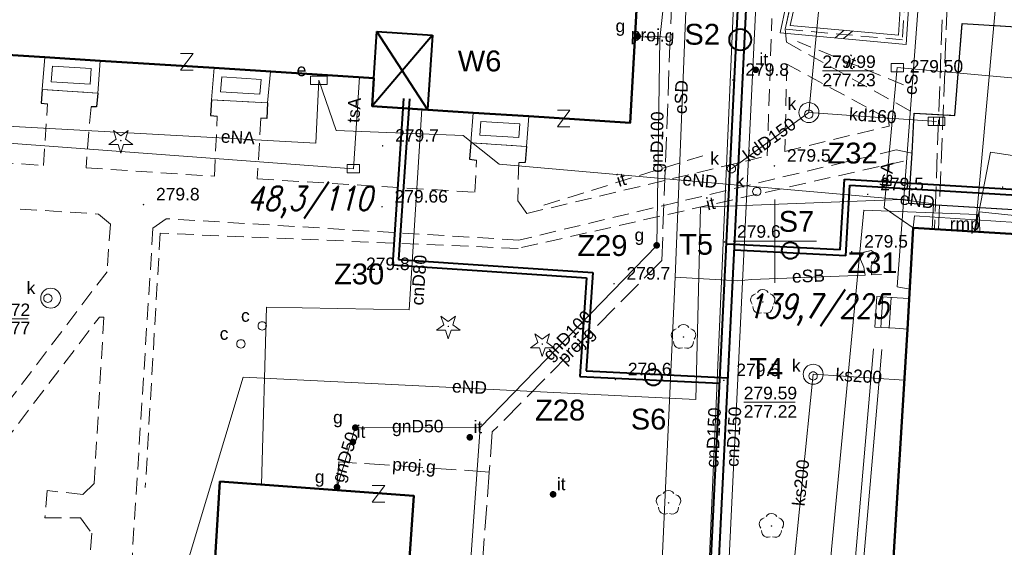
# Model space of a CAD drawing. Extents: x 0 to 6568752, y 0 to 5584302.
# Tile 29 of 58: x 6568405 to 6568464, y 5584032 to 5584063. Entities that reach past the tile are written whole.
import ezdxf
from ezdxf.enums import TextEntityAlignment as Align

# ---------------------------------------------------------------- set-up
doc = ezdxf.new("R2010")
doc.units = 0
doc.header["$PDSIZE"] = 0.75
for name, pattern in [('GAK', [3.5, 2, -0.7, 0.1, -0.7]), ('PRZER2-1', [1.5, 1, -0.5]), ('PRZER3-1', [2, 1.5, -0.5])]:
    doc.linetypes.add(name, pattern=pattern)
doc.layers.get('0').update_dxf_attribs({"linetype": 'CONTINUOUS'})
doc.layers.get('Defpoints').update_dxf_attribs({"linetype": 'CONTINUOUS'})
for name, color, linetype, lineweight in [('alarm', 51, 'CONTINUOUS', 50), ('EGBR', 7, 'CONTINUOUS', 18), ('EGBR_O', 7, 'CONTINUOUS', 18), ('EGBS', 7, 'CONTINUOUS', 18), ('EGBT', 7, 'CONTINUOUS', 18), ('EGBU', 7, 'CONTINUOUS', 50), ('GEPPHC', 7, 'CONTINUOUS', 18), ('GUPPRZ_O', 7, 'CONTINUOUS', 18), ('OTDN', 7, 'CONTINUOUS', 18), ('OTKC', 7, 'CONTINUOUS', 18), ('OTKJ', 7, 'CONTINUOUS', 18), ('OTKK', 7, 'CONTINUOUS', 25), ('OTRN', 7, 'CONTINUOUS', 13), ('OTRN_O', 7, 'CONTINUOUS', 13), ('OTRS', 7, 'CONTINUOUS', 13), ('OTRS_O', 7, 'CONTINUOUS', 13), ('OTWM', 7, 'CONTINUOUS', 18), ('OTZI', 7, 'CONTINUOUS', 18), ('OTZI_O', 7, 'CONTINUOUS', 18), ('ramka sekcji', 7, 'CONTINUOUS', 18), ('siec', 7, 'GAK', 70), ('SUPK', 7, 'CONTINUOUS', 18), ('SUPW', 7, 'CONTINUOUS', 18), ('SUPW_O', 7, 'CONTINUOUS', 18)]:
    doc.layers.add(name, color=color, linetype=linetype, lineweight=lineweight)
for name, color, linetype, lineweight, true_color in [('OTZG', 7, 'CONTINUOUS', 18, 0x008000), ('OTZL', 7, 'CONTINUOUS', 18, 0x008000), ('SUCP', 7, 'CONTINUOUS', 18, 0xd200d2), ('SUCP_O', 7, 'CONTINUOUS', 18, 0xd200d2), ('SUEP', 1, 'CONTINUOUS', 18, 0xff0000), ('SUEP_O', 1, 'CONTINUOUS', 18, 0xff0000), ('SUES', 1, 'CONTINUOUS', 18, 0xff0000), ('SUES_O', 1, 'CONTINUOUS', 18, 0xff0000), ('SUGP', 7, 'CONTINUOUS', 18, 0xbfbf00), ('SUGP_O', 7, 'CONTINUOUS', 18, 0xbfbf00), ('SUGU', 7, 'CONTINUOUS', 18, 0xbfbf00), ('SUGU_O', 7, 'CONTINUOUS', 18, 0xbfbf00), ('SUGW', 7, 'CONTINUOUS', 18, 0xbfbf00), ('SUGW_O', 7, 'CONTINUOUS', 18, 0xbfbf00), ('SUKK', 7, 'CONTINUOUS', 18, 0x803300), ('SUKP', 7, 'CONTINUOUS', 18, 0x803300), ('SUKP_O', 7, 'CONTINUOUS', 18, 0x803300), ('SUKS', 7, 'CONTINUOUS', 18, 0x803300), ('SUKS_O', 7, 'CONTINUOUS', 18, 0x803300), ('SUTP', 7, 'CONTINUOUS', 18, 0xff9100), ('SUTP_O', 7, 'CONTINUOUS', 18, 0xff9100)]:
    doc.layers.add(name, color=color, linetype=linetype, lineweight=lineweight, true_color=true_color)
doc.styles.add('Arial', font='arial.ttf')
doc.styles.add('GEO-INFO', font='arial.ttf')
doc.styles.add('UZBROJENIE', font='SIMPLEX.shx', dxfattribs={"width": 0.8, "oblique": 15.00003, "height": 0.9})
doc.dimstyles.get("Standard").update_dxf_attribs({"dimtxt": 0.18, "dimasz": 0.18, "dimexe": 0.18, "dimexo": 0.0625, "dimgap": 0.09, "dimtad": 0, "dimtih": 1, "dimtoh": 1, "dimdec": 4, "dimzin": 0, "dimdsep": 46, "dimtxsty": 'Standard', "dimcen": 0.09, "dimadec": 0, "dimazin": 0, "dimtfac": 1, "dimtdec": 4, "dimtofl": 0, "dimtmove": 0, "dimatfit": 3, "dimfxl": 0, "dimtolj": 1, "dimtzin": 0, "dimarcsym": 0})

# ---------------------------------------------------------------- blocks, each defined once
blk = doc.blocks.new('D_GSPRDI1')
blk.add_hatch(color=0).paths.add_polyline_path([(0, -0.045), (0.013906, -0.042798), (0.02645, -0.036406), (0.036406, -0.02645), (0.042798, -0.013906), (0.045, 0), (0.042798, 0.013906), (0.036406, 0.02645), (0.02645, 0.036406), (0.013906, 0.042798), (0, 0.045), (-0.013906, 0.042798), (-0.02645, 0.036406), (-0.036406, 0.02645), (-0.042798, 0.013906), (-0.045, 0), (-0.042798, -0.013906), (-0.036406, -0.02645), (-0.02645, -0.036406), (-0.013906, -0.042798)])
at = {"color": 0}
blk.add_lwpolyline([(0.272471, 0.088531), (0.713338, -0.231778), (0.168396, -0.231778), (0, -0.750048), (-0.168396, -0.231778), (-0.713338, -0.231778), (-0.272471, 0.088531), (-0.440867, 0.606801), (0, 0.286493), (0.440867, 0.606801)], close=True, dxfattribs=at)
blk = doc.blocks.new('D_GSPWPN1')
blk.add_hatch(color=0).paths.add_polyline_path([(-0.045, 0), (-0.043467, -0.011647), (-0.038971, -0.0225), (-0.03182, -0.03182), (-0.0225, -0.038971), (-0.011647, -0.043467), (0, -0.045), (0.011647, -0.043467), (0.0225, -0.038971), (0.03182, -0.03182), (0.038971, -0.0225), (0.043467, -0.011647), (0.045, 0), (0.043467, 0.011647), (0.038971, 0.0225), (0.03182, 0.03182), (0.0225, 0.038971), (0.011647, 0.043467), (0, 0.045), (-0.011647, 0.043467), (-0.0225, 0.038971), (-0.03182, 0.03182), (-0.038971, 0.0225), (-0.043467, 0.011647)])
blk = doc.blocks.new('D_GSPTZI1')
blk.add_hatch(color=0).paths.add_polyline_path([(-0.2, 0), (-0.193185, -0.051764), (-0.173205, -0.1), (-0.141421, -0.141421), (-0.1, -0.173205), (-0.051764, -0.193185), (0, -0.2), (0.051764, -0.193185), (0.1, -0.173205), (0.141421, -0.141421), (0.173205, -0.1), (0.193185, -0.051764), (0.2, 0), (0.193185, 0.051764), (0.173205, 0.1), (0.141421, 0.141421), (0.1, 0.173205), (0.051764, 0.193185), (0, 0.2), (-0.051764, 0.193185), (-0.1, 0.173205), (-0.141421, 0.141421), (-0.173205, 0.1), (-0.193185, 0.051764)])
blk = doc.blocks.new('D_GSPRDL1')
blk.add_hatch(color=0).paths.add_polyline_path([(0, -0.045), (0.013906, -0.042798), (0.02645, -0.036406), (0.036406, -0.02645), (0.042798, -0.013906), (0.045, 0), (0.042798, 0.013906), (0.036406, 0.02645), (0.02645, 0.036406), (0.013906, 0.042798), (0, 0.045), (-0.013906, 0.042798), (-0.02645, 0.036406), (-0.036406, 0.02645), (-0.042798, 0.013906), (-0.045, 0), (-0.042798, -0.013906), (-0.036406, -0.02645), (-0.02645, -0.036406), (-0.013906, -0.042798)])
at = {"color": 0}
for points in [[(-0.324277, 0.563333), (-0.240553, 0.662679), (-0.127956, 0.727494), (0, 0.75), (0.127956, 0.727494), (0.240553, 0.662679), (0.324277, 0.563333)], [(-0.635969, -0.134326), (-0.70458, -0.024001), (-0.731429, 0.103115), (-0.713292, 0.231763), (-0.652348, 0.346501), (-0.55591, 0.433559), (-0.435555, 0.482485)], [(0.435555, 0.482485), (0.55591, 0.433559), (0.652348, 0.346501), (0.713292, 0.231763), (0.731429, 0.103115), (0.70458, -0.024001), (0.635969, -0.134326)], [(-0.068773, -0.646351), (-0.194901, -0.677512), (-0.324092, -0.663766), (-0.440839, -0.606763), (-0.531129, -0.513345), (-0.584125, -0.394725), (-0.593465, -0.265141)], [(0.593465, -0.265141), (0.584125, -0.394725), (0.531129, -0.513345), (0.440839, -0.606763), (0.324092, -0.663766), (0.194901, -0.677512), (0.068773, -0.646351)]]:
    blk.add_lwpolyline(points, dxfattribs=at)
blk = doc.blocks.new('D_GSPWPS1')
blk.add_hatch(color=0).paths.add_polyline_path([(-0.045, 0), (-0.043467, -0.011647), (-0.038971, -0.0225), (-0.03182, -0.03182), (-0.0225, -0.038971), (-0.011647, -0.043467), (0, -0.045), (0.011647, -0.043467), (0.0225, -0.038971), (0.03182, -0.03182), (0.038971, -0.0225), (0.043467, -0.011647), (0.045, 0), (0.043467, 0.011647), (0.038971, 0.0225), (0.03182, 0.03182), (0.0225, 0.038971), (0.011647, 0.043467), (0, 0.045), (-0.011647, 0.043467), (-0.0225, 0.038971), (-0.03182, 0.03182), (-0.038971, 0.0225), (-0.043467, 0.011647)])
blk = doc.blocks.new('D_GUPIKP1_3')
at = {"color": 0}
blk.add_lwpolyline([(0.375, -0.25), (-0.375, -0.25), (-0.375, 0.25), (0.375, 0.25)], close=True, dxfattribs=at)
blk = doc.blocks.new('D_GUPESE1')
at = {"color": 0}
blk.add_lwpolyline([(-0.5, -0.25), (-0.5, 0.25), (0.5, 0.25), (0.5, -0.25)], close=True, dxfattribs=at)
blk = doc.blocks.new('D_GUPIWZ1_1')
at = {"color": 0}
blk.add_lwpolyline([(0, 0.25), (0.064705, 0.241481), (0.125, 0.216506), (0.176777, 0.176777), (0.216506, 0.125), (0.241481, 0.064705), (0.25, 0), (0.241481, -0.064705), (0.216506, -0.125), (0.176777, -0.176777), (0.125, -0.216506), (0.064705, -0.241481), (0, -0.25), (-0.064705, -0.241481), (-0.125, -0.216506), (-0.176777, -0.176777), (-0.216506, -0.125), (-0.241481, -0.064705), (-0.25, 0), (-0.241481, 0.064705), (-0.216506, 0.125), (-0.176777, 0.176777), (-0.125, 0.216506), (-0.064705, 0.241481)], close=True, dxfattribs=at)
blk = doc.blocks.new('D_GUPKKS1')
at = {"color": 0}
blk.add_lwpolyline([(0.5, -0.25), (-0.5, -0.25), (-0.5, 0.25), (0.5, 0.25)], close=True, dxfattribs=at)
for points in [[(-0.175, -0.25), (-0.175, 0.25)], [(0.175, -0.25), (0.175, 0.25)]]:
    blk.add_lwpolyline(points, dxfattribs=at)
blk = doc.blocks.new('D_GUPKSD1_1')
at = {"color": 0}
blk.add_lwpolyline([(0, 0.25), (0.064705, 0.241481), (0.125, 0.216506), (0.176777, 0.176777), (0.216506, 0.125), (0.241481, 0.064705), (0.25, 0), (0.241481, -0.064705), (0.216506, -0.125), (0.176777, -0.176777), (0.125, -0.216506), (0.064705, -0.241481), (0, -0.25), (-0.064705, -0.241481), (-0.125, -0.216506), (-0.176777, -0.176777), (-0.216506, -0.125), (-0.241481, -0.064705), (-0.25, 0), (-0.241481, 0.064705), (-0.216506, 0.125), (-0.176777, 0.176777), (-0.125, 0.216506), (-0.064705, 0.241481)], close=True, dxfattribs=at)
blk = doc.blocks.new('D_GUPIKP1_1')
at = {"color": 0}
blk.add_lwpolyline([(0, 0.25), (0.064705, 0.241481), (0.125, 0.216506), (0.176777, 0.176777), (0.216506, 0.125), (0.241481, 0.064705), (0.25, 0), (0.241481, -0.064705), (0.216506, -0.125), (0.176777, -0.176777), (0.125, -0.216506), (0.064705, -0.241481), (0, -0.25), (-0.064705, -0.241481), (-0.125, -0.216506), (-0.176777, -0.176777), (-0.216506, -0.125), (-0.241481, -0.064705), (-0.25, 0), (-0.241481, 0.064705), (-0.216506, 0.125), (-0.176777, 0.176777), (-0.125, 0.216506), (-0.064705, 0.241481)], close=True, dxfattribs=at)
blk = doc.blocks.new('D_GUPGZA1')
blk.add_hatch(color=0).paths.add_polyline_path([(-0.2, 0), (-0.193185, -0.051764), (-0.173205, -0.1), (-0.141421, -0.141421), (-0.1, -0.173205), (-0.051764, -0.193185), (0, -0.2), (0.051764, -0.193185), (0.1, -0.173205), (0.141421, -0.141421), (0.173205, -0.1), (0.193185, -0.051764), (0.2, 0), (0.193185, 0.051764), (0.173205, 0.1), (0.141421, 0.141421), (0.1, 0.173205), (0.051764, 0.193185), (0, 0.2), (-0.051764, 0.193185), (-0.1, 0.173205), (-0.141421, 0.141421), (-0.173205, 0.1), (-0.193185, 0.051764)])
blk = doc.blocks.new('D_GUPGUT1')
blk.add_hatch(color=0).paths.add_polyline_path([(-0.2, 0), (-0.193185, -0.051764), (-0.173205, -0.1), (-0.141421, -0.141421), (-0.1, -0.173205), (-0.051764, -0.193185), (0, -0.2), (0.051764, -0.193185), (0.1, -0.173205), (0.141421, -0.141421), (0.173205, -0.1), (0.193185, -0.051764), (0.2, 0), (0.193185, 0.051764), (0.173205, 0.1), (0.141421, 0.141421), (0.1, 0.173205), (0.051764, 0.193185), (0, 0.2), (-0.051764, 0.193185), (-0.1, 0.173205), (-0.141421, 0.141421), (-0.173205, 0.1), (-0.193185, 0.051764)])
blk = doc.blocks.new('D_GEPPHC1')
at = {"color": 0}
blk.add_lwpolyline([(-0.375, 0.5), (0.375, 0.5), (-0.375, -0.5), (0.375, -0.5)], dxfattribs=at)
blk = doc.blocks.new('D_ODTN_1')
at = {"color": 0}
for points in [[(-0.5, -0.25), (0, 0.25)], [(0, -0.25), (0.5, 0.25)]]:
    blk.add_lwpolyline(points, dxfattribs=at)
blk = doc.blocks.new('*D45')
at = {"layer": 'Defpoints', "color": 0, "lineweight": 40}
for p in [(6568647.5, 5584150), (6568650, 5584150), (0, 0)]:
    blk.add_point(p, dxfattribs=at)
at = {"layer": 'ramka sekcji', "color": 0, "lineweight": -2}
blk.add_line((6568649.938, 5584150), (6568647.5, 5584150), dxfattribs=at)
at = {"layer": 'ramka sekcji', "color": 0, "insert": (6568644.106, 5584150), "char_height": 0.75, "attachment_point": 5, "style": 'GEO-INFO'}
blk.add_mtext('\\A1;5584150.0000', dxfattribs=at)
blk = doc.blocks.new('*D46')
at = {"layer": 'Defpoints', "color": 0, "lineweight": 40}
for p in [(6568650, 5584152.5), (6568650, 5584150), (0, 0)]:
    blk.add_point(p, dxfattribs=at)
at = {"layer": 'ramka sekcji', "color": 0, "lineweight": -2}
blk.add_line((6568650, 5584150.062), (6568650, 5584152.5), dxfattribs=at)
at = {"layer": 'ramka sekcji', "color": 0, "insert": (6568650, 5584155.896), "char_height": 0.75, "attachment_point": 5, "rotation": 90, "style": 'GEO-INFO'}
blk.add_mtext('\\A1;6568650.0000', dxfattribs=at)

msp = doc.modelspace()

# ---------------------------------------------------------------- linework, layer by layer
at = {"layer": 'EGBR', "color": 0, "linetype": 'Continuous', "lineweight": 18, "elevation": 10.18}
msp.add_lwpolyline([(6568464.46047, 5584050.41839), (6568464.5, 5584051.12), (6568458.39, 5584051.51), (6568458.31, 5584050.79)], close=True, dxfattribs=at)
at = {"layer": 'EGBS', "color": 0, "linetype": 'Continuous', "lineweight": 18, "elevation": 10.18}
msp.add_lwpolyline([(6568456.01, 5584044.84), (6568456.12, 5584046.68), (6568457.34, 5584046.6), (6568458.06558, 5584046.55097), (6568457.96, 5584044.72), (6568457.22, 5584044.77)], close=True, dxfattribs=at)
for points in [[(6568456.48054, 5584046.65636), (6568456.3601, 5584044.81975)], [(6568456.97946, 5584046.62364), (6568456.85928, 5584044.79087)]]:
    msp.add_lwpolyline(points, dxfattribs=at)
at = {"layer": 'EGBT', "color": 0, "linetype": 'Continuous', "lineweight": 18, "elevation": 10.18}
for points in [[(6568406.17, 5584061.02), (6568406.02, 5584059.09), (6568409.35, 5584058.87), (6568409.5, 5584060.81)], [(6568406.63031, 5584060.48998), (6568406.55769, 5584059.55557), (6568408.8896, 5584059.40151), (6568408.96239, 5584060.34291)], [(6568416.34, 5584060.38), (6568416.19, 5584058.47), (6568419.54, 5584058.29), (6568419.72, 5584060.16)], [(6568416.79984, 5584059.84901), (6568416.72859, 5584058.94178), (6568419.08822, 5584058.815), (6568419.17289, 5584059.69455)], [(6568431.9, 5584057.7), (6568431.76, 5584055.89), (6568435.09, 5584055.67), (6568435.23, 5584057.49)], [(6568432.3605, 5584057.16997), (6568432.29751, 5584056.35558), (6568434.62941, 5584056.20152), (6568434.69259, 5584057.0229)]]:
    msp.add_lwpolyline(points, close=True, dxfattribs=at)
at = {"layer": 'EGBU', "color": 0, "linetype": 'Continuous', "lineweight": 50, "elevation": 10.18}
for points in [[(6568426.37, 5584069.51), (6568441.95, 5584068.5), (6568441.31, 5584057.09), (6568435.23, 5584057.49), (6568431.9, 5584057.7), (6568425.82, 5584058.1), (6568425.92, 5584059.77), (6568416.34, 5584060.38), (6568409.5, 5584060.81), (6568406.17, 5584061.02), (6568400.06, 5584061.41), (6568400.97, 5584072.89), (6568426.44, 5584071.26)], [(6568457.96, 5584044.72), (6568458.31, 5584050.79), (6568469.73, 5584050.1), (6568467.17, 5584008.53), (6568466.28, 5584008.57), (6568464.89, 5583988.75), (6568453.62, 5583989.49), (6568454.76, 5584009.14), (6568455.78, 5584009.15)], [(6568396.53, 5584004.09), (6568397.48, 5584015.51), (6568415.39, 5584014.35), (6568416.69, 5584035.57), (6568428.33, 5584034.73), (6568426.72, 5584011.65), (6568415.15381, 5584012.25266), (6568414.4, 5584002.86)]]:
    msp.add_lwpolyline(points, close=True, dxfattribs=at)
at = {"layer": 'GUPPRZ_O', "color": 0, "linetype": 'Continuous', "lineweight": 13, "elevation": 10.8, "flags": 128}
for points in [[(6568452.85522, 5584060.20755), (6568455.93522, 5584060.20755)], [(6568402.09319, 5584045.33018), (6568405.17319, 5584045.33018)], [(6568448.13449, 5584040.33714), (6568451.21449, 5584040.33714)]]:
    msp.add_lwpolyline(points, dxfattribs=at)
at = {"layer": 'OTDN', "color": 0, "linetype": 'Continuous', "lineweight": 18, "elevation": 10.18}
for points in [[(6568450.90056, 5584066.38672), (6568451.03725, 5584068.4257), (6568458.28537, 5584067.95323), (6568457.89316, 5584061.79774), (6568450.32704, 5584062.48655), (6568450.66544, 5584064.08188)], [(6568451.39944, 5584066.35328), (6568451.50275, 5584067.8943), (6568457.75463, 5584067.48677), (6568457.42684, 5584062.34226), (6568450.93296, 5584062.93345), (6568451.15456, 5584063.97812)]]:
    msp.add_lwpolyline(points, dxfattribs=at)
at = {"layer": 'OTKC', "color": 0, "linetype": 'PRZER2-1', "lineweight": 18, "elevation": 10.18}
for points in [[(6568451.15, 5584066.37), (6568451.27, 5584068.16), (6568458.02, 5584067.72), (6568457.66, 5584062.07), (6568450.63, 5584062.71), (6568450.91, 5584064.03)], [(6568450.6, 5584055.38), (6568456.87, 5584056.9), (6568456.83, 5584057.32), (6568450.73, 5584060.61)], [(6568387.73, 5584021.25), (6568382.59, 5584021.62), (6568384.65, 5584052.57), (6568385.24, 5584053.16), (6568409.4, 5584051.62), (6568410.12, 5584051.01), (6568409.91, 5584048.16), (6568395.84, 5584029.63)], [(6568409.45, 5584045.43), (6568409.72, 5584045.44), (6568409.14, 5584035.45), (6568408.45, 5584034.8), (6568406.31, 5584035.04), (6568406.18, 5584033.41), (6568408.31, 5584033.41), (6568408.99, 5584032.48), (6568408.26, 5584021.58), (6568406.17, 5584019.92), (6568397.43, 5584020.57), (6568398.22, 5584030.72)]]:
    msp.add_lwpolyline(points, close=True, dxfattribs=at)
for points in [[(6568450.91, 5584064.03), (6568450.63, 5584062.71), (6568450.71, 5584061.92), (6568458.36, 5584057.68), (6568458.24, 5584055.28), (6568457.29, 5584055.47), (6568434.64, 5584050.06), (6568413.46, 5584051.34), (6568412.67, 5584050.77), (6568411.34, 5584029.82), (6568412.64, 5584029.74), (6568412.44, 5584026.48), (6568411.15, 5584026.59), (6568410.69, 5584019.7), (6568412.12, 5584019.61), (6568411.93, 5584016.31), (6568408.02, 5584016.69), (6568404.89, 5584016.89), (6568404.95, 5584017.73), (6568381.28, 5584019.4)], [(6568385.32, 5584055.91), (6568406.09, 5584054.54), (6568406.34, 5584058.23), (6568405.95, 5584058.27), (6568406.02, 5584059.09), (6568409.35, 5584058.87), (6568409.28, 5584058.05), (6568408.95, 5584058.05), (6568408.65, 5584054.39), (6568416.36, 5584053.89), (6568416.53, 5584057.49), (6568416.12, 5584057.54), (6568416.19, 5584058.47), (6568419.54, 5584058.29), (6568419.51, 5584057.35), (6568419.15, 5584057.37), (6568418.93, 5584053.73), (6568432, 5584052.93), (6568432.1, 5584054.86), (6568431.68, 5584054.92), (6568431.76, 5584055.89), (6568435.09, 5584055.67), (6568435.01, 5584054.71), (6568434.63, 5584054.7), (6568434.57, 5584052.42), (6568435.11, 5584051.65), (6568449.54, 5584055.11), (6568449.83, 5584063.34)]]:
    msp.add_lwpolyline(points, dxfattribs=at)
at = {"layer": 'OTKJ', "color": 0, "linetype": 'PRZER3-1', "lineweight": 18, "elevation": 10.18}
msp.add_lwpolyline([(6568467.61, 5584051.68), (6568458.05, 5584052.25), (6568458.24, 5584055.28), (6568458.36, 5584057.68), (6568460.81, 5584057.54), (6568461.25, 5584063.04), (6568468.42, 5584062.61)], dxfattribs=at)
at = {"layer": 'OTKK', "color": 0, "linetype": 'Continuous', "lineweight": 25, "elevation": 10.18}
msp.add_lwpolyline([(6568481.67, 5583991.05), (6568485.91, 5584024.62, 0.1555909), (6568484.5, 5584029.71, -0.10088804), (6568483.12, 5584034.18), (6568483.49, 5584047.4, 0.16990276), (6568482.77, 5584049.61, 0.21782823), (6568480.18, 5584050.99), (6568467.69, 5584052.24), (6568467.61, 5584051.68), (6568458.05, 5584052.25), (6568458.24, 5584055.28), (6568458.36, 5584057.68), (6568460.81, 5584057.54), (6568461.25, 5584063.04), (6568468.42, 5584062.61), (6568469.54, 5584062.52), (6568484.6, 5584061.58), (6568484.2, 5584055.99), (6568486.02, 5584055.87), (6568488.77, 5584055.87), (6568489.68, 5584055.82)], format="xyb", dxfattribs=at)
for points in [[(6568406.02, 5584059.09), (6568405.95, 5584058.27), (6568406.34, 5584058.23)], [(6568409.35, 5584058.87), (6568409.28, 5584058.05), (6568408.95, 5584058.05)], [(6568416.19, 5584058.47), (6568416.12, 5584057.54), (6568416.53, 5584057.49)], [(6568419.54, 5584058.29), (6568419.51, 5584057.35), (6568419.15, 5584057.37)], [(6568431.76, 5584055.89), (6568431.68, 5584054.92), (6568432.1, 5584054.86)], [(6568435.09, 5584055.67), (6568435.01, 5584054.71), (6568434.63, 5584054.7)]]:
    msp.add_lwpolyline(points, dxfattribs=at)
at = {"layer": 'OTWM', "color": 0, "linetype": 'Continuous', "lineweight": 18, "elevation": 10.06}
for points in [[(6568451.30093, 5583990.12154), (6568455.92093, 5584043.54154)], [(6568451.79907, 5583990.07846), (6568456.41907, 5584043.49846)]]:
    msp.add_lwpolyline(points, dxfattribs=at)
at = {"layer": 'OTZI', "color": 0, "linetype": 'PRZER2-1', "lineweight": 18, "elevation": 10.1}
for points in [[(6568457.73, 5584059.37), (6568451.36, 5584061.96)], [(6568445.69, 5584055.12), (6568435.92, 5584052.08)], [(6568457.72, 5584054.8), (6568434.6, 5584049.56), (6568413.1, 5584050.47), (6568412.21, 5584035.21)]]:
    msp.add_lwpolyline(points, dxfattribs=at)
at = {"layer": 'ramka sekcji', "color": 0}
for q in [(6568450, 5584052.5), (6568447.5, 5584050), (6568450, 5584047.5), (6568452.5, 5584050)]:
    msp.add_line((6568450, 5584050), q, dxfattribs=at)
at = {"layer": 'siec', "color": 0, "linetype": 'ByBlock', "lineweight": 40}
for p, q in [((6568444.3839, 5583994.60146), (6568449.1148, 5584090.92644)), ((6568444.8496, 5583994.06937), (6568449.5805, 5584090.39435)), ((6568429.44824, 5584062.33875), (6568425.82, 5584058.1)), ((6568425.92, 5584059.77), (6568426.10514, 5584062.56056)), ((6568426.10514, 5584062.56056), (6568429.44824, 5584062.33875)), ((6568429.15494, 5584057.8806), (6568426.10514, 5584062.56056)), ((6568429.44824, 5584062.33875), (6568429.15494, 5584057.8806)), ((6568427.71656, 5584058.55866), (6568427.04714, 5584048.57092)), ((6568428.06139, 5584058.53548), (6568427.41386, 5584048.90332)), ((6568453.93015, 5584049.47296), (6568454.18161, 5584053.71431)), ((6568454.18161, 5584053.71431), (6568482.73872, 5584052.00986)), ((6568454.26053, 5584049.10565), (6568454.51199, 5584053.347)), ((6568454.51199, 5584053.347), (6568482.36867, 5584051.68435)), ((6568453.93015, 5584049.47296), (6568447.09598, 5584049.82172)), ((6568454.26053, 5584049.10565), (6568447.5707, 5584049.44799)), ((6568427.04714, 5584048.57092), (6568438.70216, 5584047.7874)), ((6568427.41386, 5584048.90332), (6568439.06888, 5584048.1198)), ((6568439.06888, 5584048.1198), (6568438.67213, 5584042.21805)), ((6568438.70216, 5584047.7874), (6568438.30541, 5584041.88565)), ((6568438.67213, 5584042.21805), (6568447.19771, 5584041.8)), ((6568438.30541, 5584041.88565), (6568446.68603, 5584041.47471))]:
    msp.add_line(p, q, dxfattribs=at)
for centre, radius in [((6568447.92557, 5584062.07768), 0.64893), ((6568450.93007, 5584049.43178), 0.5), ((6568442.71258, 5584041.83304), 0.5)]:
    msp.add_circle(centre, radius, dxfattribs=at)
at = {"layer": 'SUCP', "color": 0, "linetype": 'Continuous', "lineweight": 18, "elevation": 10.14}
for points in [[(6568443.67759, 5583983.5973), (6568444.60792, 5584003.60668), (6568442.23031, 5584003.78912), (6568442.37542, 5584006.71277), (6568445.02385, 5584006.77743), (6568447.76431, 5584069.6426), (6568445.65005, 5584069.72503), (6568445.82244, 5584073.37558), (6568448.23829, 5584073.32442), (6568448.83942, 5584089.2927)], [(6568444.86243, 5583983.49634), (6568445.90621, 5584004.4756), (6568443.55985, 5584004.59751), (6568443.66659, 5584005.75548), (6568446.04145, 5584005.78609), (6568449.17754, 5584070.73059), (6568447.00832, 5584070.81245), (6568447.07333, 5584072.15733), (6568449.07717, 5584072.12825), (6568449.94877, 5584089.2063)], [(6568428.81475, 5584057.90298), (6568428.0526, 5584045.86949), (6568419.47705, 5584046.03576), (6568419.1841, 5584035.39001)]]:
    msp.add_lwpolyline(points, dxfattribs=at)
at = {"layer": 'SUEP', "linetype": 'Continuous', "lineweight": 18, "elevation": 10.14}
for points in [[(6568405.39831, 5584193.23957), (6568405.01695, 5584189.70356), (6568403.98587, 5584188.30816), (6568399.60677, 5584124.84169), (6568401.34851, 5584123.80418), (6568409.53234, 5584122.38466), (6568409.82381, 5584121.95026), (6568409.05136, 5584099.25455), (6568410.04829, 5584097.9463), (6568439.79258, 5584095.9994), (6568445.94158, 5584095.72461), (6568444.01192, 5584047.82702)], [(6568401.39526, 5584135.72737), (6568405.69317, 5584117.39992), (6568408.44491, 5584098.04464), (6568438.30347, 5584095.99921), (6568465.75337, 5584094.61279), (6568464.21021, 5584074.68136), (6568462.02654, 5584050.56545)], [(6568458.09827, 5584047.11792), (6568457.35, 5584047.26), (6568459.16, 5584071.55), (6568438.5, 5584072.96), (6568419.47, 5584074.77), (6568404.28, 5584076.08), (6568403.66, 5584075.72), (6568401.66, 5584075.85), (6568401.11, 5584076.26), (6568386.25, 5584077.53), (6568371.06, 5584078.6), (6568349.99, 5584080.04), (6568345.21, 5584081.39), (6568343.58, 5584081.04), (6568324.49, 5584082.63), (6568306.2, 5584086.38), (6568288.07, 5584090.39), (6568280.16, 5584092.07), (6568278.51, 5584092.88), (6568265.72845, 5584094.84031)], [(6568395.78525, 5584060.01062), (6568400.9928, 5584057.05544), (6568422.4466, 5584055.87378), (6568422.63, 5584059.64)], [(6568422.63, 5584059.64), (6568423.67388, 5584056.63465), (6568431.28332, 5584056.33368), (6568433.44558, 5584054.61941), (6568457.5594, 5584052.48944)], [(6568480.29494, 5584052.68691), (6568462.95967, 5584055.32375), (6568462.02654, 5584050.56545)], [(6568413.67681, 5584027.20431), (6568418.08015, 5584041.84343), (6568445.26157, 5584040.49156), (6568445.53875, 5584052.03702), (6568457.5594, 5584052.48944)], [(6568457.5594, 5584052.48944), (6568459.53629, 5584052.2304), (6568459.45748, 5584050.72067)], [(6568461.96392, 5584050.56923), (6568462.1777, 5584051.59338), (6568455.34395, 5584051.84535), (6568453.40597, 5584031.5088), (6568450.53309, 5583996.80907), (6568448.53546, 5583966.36094), (6568408.78897, 5583972.06926), (6568392.59187, 5583974.08072), (6568365.19254, 5583976.97792)], [(6568462.30094, 5584050.54887), (6568462.26563, 5584051.75453), (6568471.28846, 5584050.81071), (6568470.94004, 5584027.4144), (6568468.34841, 5584027.66534)], [(6568456.40242, 5584047.99111), (6568455.8058, 5584047.981), (6568455.77684, 5584048.52067), (6568456.11283, 5584049.06604), (6568456.03002, 5584049.28399), (6568455.78005, 5584049.43478), (6568455.35723, 5584049.34133), (6568455.16241, 5584049.1708), (6568455.151, 5584048.89263), (6568455.35382, 5584048.44221), (6568455.41903, 5584047.96102), (6568448.6289, 5584047.6995), (6568447.78584, 5584047.62164), (6568444.01192, 5584047.82702)], [(6568444.01192, 5584047.82702), (6568441.38542, 5583990.29269), (6568440.95352, 5583979.26726), (6568466.45054, 5583975.60951), (6568466.39316, 5583974.00964), (6568466.2272, 5583973.46246), (6568467.21386, 5583948.20619), (6568536.11292, 5583940.91441), (6568541.52968, 5583940.57618), (6568547.44455, 5583941.31845), (6568547.39903, 5583950.90062), (6568548.75489, 5583954.02615)]]:
    msp.add_lwpolyline(points, dxfattribs=at)
at = {"layer": 'SUEP', "linetype": 'PRZER3-1', "lineweight": 18, "elevation": 10.14}
for points in [[(6568459.83529, 5584050.67966), (6568460.62843, 5584071.35681), (6568421.89546, 5584074.17693), (6568386.52744, 5584077.44073), (6568366.48235, 5584079.2058), (6568353.75069, 5584080.06318), (6568328.39369, 5584082.01967), (6568323.01448, 5584083.12127), (6568308.48195, 5584085.80969), (6568300.43483, 5584088.01289), (6568293.21194, 5584089.56037), (6568275.36079, 5584093.02254), (6568265.88044, 5584095.88281)], [(6568386.51919, 5584077.55569), (6568412.12821, 5584074.93652), (6568421.89068, 5584074.13287), (6568435.89016, 5584073.09058), (6568460.33468, 5584071.2545), (6568459.59204, 5584050.71254)]]:
    msp.add_lwpolyline(points, dxfattribs=at)
at = {"layer": 'SUGP', "color": 0, "linetype": 'Continuous', "lineweight": 18, "elevation": 10.14}
for points in [[(6568443.09135, 5584062.13219), (6568444.2517, 5584072.81793), (6568444.4, 5584074.22), (6568444.40552, 5584074.23001)], [(6568443.09135, 5584062.13219), (6568442.91103, 5584049.74296), (6568432.31396, 5584038.82759), (6568430.19977, 5584008.96016), (6568426.86624, 5584009.13821), (6568420.71721, 5584009.26097), (6568420.00537, 5583999.23606), (6568399.8317, 5584000.64916), (6568398.79, 5584000.83), (6568378.45287, 5584002.14573), (6568369.70734, 5584002.75806), (6568368.25098, 5584002.86003), (6568324.94601, 5584006.99931), (6568325.04379, 5584016.05039)], [(6568443.09135, 5584062.13219), (6568441.77, 5584062.28)], [(6568432.31396, 5584038.82759), (6568424.81468, 5584038.80693), (6568423.72, 5584035.24)]]:
    msp.add_lwpolyline(points, dxfattribs=at)
at = {"layer": 'SUGP', "color": 0, "linetype": 'PRZER3-1', "lineweight": 18, "elevation": 10.14}
for points in [[(6568443.88641, 5584066.51975), (6568443.72414, 5584062.22925), (6568443.21709, 5584048.83953), (6568433.04301, 5584038.55306), (6568432.86106, 5584036.14952), (6568431.82595, 5584022.47563), (6568430.79083, 5584008.80175), (6568425.09346, 5584009.09886)], [(6568443.72414, 5584062.22925), (6568441.60277, 5584062.30961)], [(6568432.86106, 5584036.14952), (6568423.82173, 5584036.76036), (6568423.69932, 5584035.06417)]]:
    msp.add_lwpolyline(points, dxfattribs=at)
at = {"layer": 'SUKP', "color": 0, "linetype": 'Continuous', "lineweight": 18, "elevation": 10.14}
for points in [[(6568452.04752, 5584057.70715), (6568454.49146, 5584083.14819), (6568435.16598, 5584084.71577), (6568410.6729, 5584085.8863), (6568390.84873, 5584087.65093), (6568375.72584, 5584088.56609)], [(6568447.4, 5584054.34), (6568452.04752, 5584057.70715)], [(6568459.71, 5584057.18), (6568452.04752, 5584057.70715)], [(6568452.3056, 5584042.0096), (6568450.97527, 5584028.98349), (6568449.9658, 5584014.23627), (6568449.23205, 5584006.06716), (6568448.14265, 5583991.36195), (6568445.77966, 5583955.21846)], [(6568457.7722, 5584041.6558), (6568452.3056, 5584042.0096)]]:
    msp.add_lwpolyline(points, dxfattribs=at)
at = {"layer": 'SUPK', "color": 0, "linetype": 'Continuous', "lineweight": 18, "elevation": 10.14}
for points in [[(6568452.04752, 5584057.10715, -1), (6568452.04752, 5584058.30715, -1)], [(6568406.52925, 5584045.97619, -1), (6568406.52925, 5584047.17619, -1)], [(6568452.3056, 5584041.4096, -1), (6568452.3056, 5584042.6096, -1)]]:
    msp.add_lwpolyline(points, format="xyb", close=True, dxfattribs=at)
at = {"layer": 'SUTP', "color": 0, "linetype": 'Continuous', "lineweight": 18, "elevation": 10.14}
for points in [[(6568482.03767, 5584094.3726), (6568479.04053, 5584058.45119), (6568457.35379, 5584060.40191)], [(6568377.93958, 5584061.82878), (6568397.02103, 5584056.39422), (6568424.7, 5584054.34)], [(6568457.35379, 5584060.40191), (6568456.57203, 5584052.00119), (6568458.31, 5584050.79)], [(6568424.7, 5584054.34), (6568425.07018, 5584059.82411)]]:
    msp.add_lwpolyline(points, dxfattribs=at)

# ---------------------------------------------------------------- block references
at = {"layer": 'GEPPHC', "color": 0, "linetype": 'Continuous', "lineweight": 18}
for p in [(6568414.70355, 5584060.74119, 10.24), (6568437.32069, 5584057.34323, 10.24), (6568426.20522, 5584034.84788, 10.24)]:
    msp.add_blockref('D_GEPPHC1', p, dxfattribs=at)
at = {"layer": 'OTDN', "color": 0, "linetype": 'Continuous', "lineweight": 18, "rotation": 174.7982226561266}
msp.add_blockref('D_ODTN_1', (6568454.145, 5584062.39, 10.18), dxfattribs=at)
msp.add_blockref('D_ODTN_1', (6568454.145, 5584062.39, 10.18), dxfattribs=at)
at = {"layer": 'OTRN', "color": 0, "linetype": 'Continuous', "lineweight": 13}
for p in [(6568447.48, 5584059.66, 10.08), (6568426.46, 5584055.71, 10.08), (6568449.98, 5584054.51, 10.08), (6568455.58, 5584052.8, 10.08), (6568412.1, 5584052.19, 10.08), (6568446.98, 5584049.95, 10.08), (6568454.62, 5584049.36, 10.08), (6568424.71, 5584048.01, 10.08), (6568440.35, 5584047.44, 10.08), (6568440.43, 5584041.7, 10.08), (6568446.94, 5584041.65, 10.08)]:
    msp.add_blockref('D_GSPWPN1', p, dxfattribs=at)
at = {"layer": 'OTRS', "color": 0, "linetype": 'Continuous', "lineweight": 13}
for p in [(6568463.68, 5584053.23, 10.08), (6568426.42, 5584052.06, 10.08)]:
    msp.add_blockref('D_GSPWPS1', p, dxfattribs=at)
at = {"layer": 'OTZG', "color": 0, "linetype": 'Continuous', "lineweight": 18}
for p in [(6568410.74, 5584056.03, 10.12), (6568430.4, 5584044.88, 10.12), (6568436.04, 5584043.82, 10.12)]:
    msp.add_blockref('D_GSPRDI1', p, dxfattribs=at)
at = {"layer": 'OTZI', "color": 0, "linetype": 'Continuous', "lineweight": 18}
for p in [(6568448.85, 5584060.27, 10.12), (6568431.69, 5584038.23, 10.12), (6568424.67, 5584037.95, 10.12), (6568436.69, 5584034.81, 10.12)]:
    msp.add_blockref('D_GSPTZI1', p, dxfattribs=at)
at = {"layer": 'OTZL', "color": 0, "linetype": 'Continuous', "lineweight": 18}
for p in [(6568449.28, 5584046.35, 10.12), (6568444.52, 5584044.25, 10.12), (6568443.62, 5584034.3, 10.12), (6568449.8, 5584032.91, 10.12)]:
    msp.add_blockref('D_GSPRDL1', p, dxfattribs=at)
at = {"layer": 'SUES', "linetype": 'Continuous', "lineweight": 18}
msp.add_blockref('D_GUPESE1', (6568422.63, 5584059.64, 10.16), dxfattribs=at)
at = {"layer": 'SUGU', "color": 0, "linetype": 'Continuous', "lineweight": 18}
for p in [(6568442.91103, 5584049.74296, 10.16), (6568424.81468, 5584038.80693, 10.16)]:
    msp.add_blockref('D_GUPGUT1', p, dxfattribs=at)
at = {"layer": 'SUGW', "color": 0, "linetype": 'Continuous', "lineweight": 18}
for p in [(6568441.77, 5584062.28, 10.16), (6568423.72, 5584035.24, 10.16)]:
    msp.add_blockref('D_GUPGZA1', p, dxfattribs=at)
at = {"layer": 'SUKK', "color": 0, "linetype": 'Continuous', "lineweight": 18}
msp.add_blockref('D_GUPKKS1', (6568459.71, 5584057.18, 10.16), dxfattribs=at)
at = {"layer": 'SUKS', "color": 0, "linetype": 'Continuous', "lineweight": 18}
for p in [(6568447.4, 5584054.34, 10.16), (6568448.92, 5584052.97, 10.16)]:
    msp.add_blockref('D_GUPKSD1_1', p, dxfattribs=at)
at = {"layer": 'SUPK', "color": 0, "linetype": 'Continuous', "lineweight": 18}
for name, p in [('D_GUPIKP1_3', (6568457.35379, 5584060.40191, 10.16)), ('D_GUPIKP1_3', (6568424.7, 5584054.34, 10.16)), ('D_GUPIKP1_1', (6568419.23, 5584044.91, 10.16)), ('D_GUPIKP1_1', (6568417.95, 5584043.83, 10.16))]:
    msp.add_blockref(name, p, dxfattribs=at)
at = {"layer": 'SUPW', "color": 0, "linetype": 'Continuous', "lineweight": 18}
for p in [(6568452.04039, 5584057.6074, 10.18), (6568406.35938, 5584046.56784, 10.18), (6568419.23, 5584044.91, 10.18), (6568417.95, 5584043.83, 10.18), (6568452.30275, 5584041.90964, 10.18)]:
    msp.add_blockref('D_GUPIWZ1_1', p, dxfattribs=at)

# ---------------------------------------------------------------- texts
at = {"layer": 'alarm', "color": 0, "linetype": 'Continuous', "lineweight": 30, "style": 'GEO-INFO'}
for s, p in [('S2', (6568445.64188, 5584062.40195, -9.52)), ('W6', (6568432.27852, 5584060.80321, 0.62)), ('Z32', (6568454.67018, 5584055.27859, 10.8)), ('S7', (6568451.3035, 5584051.18108, 0.62)), ('Z29', (6568439.65183, 5584049.73158, 10.72)), ('T5', (6568445.275, 5584049.79776, 0.62)), ('Z31', (6568455.86768, 5584048.70341, 10.76)), ('Z30', (6568425.05006, 5584048.02851, 0.62)), ('T4', (6568449.48921, 5584042.35333, -9.52)), ('Z28', (6568437.11235, 5584039.86253, 0.62)), ('S6', (6568442.42383, 5584039.32149, 0.62))]:
    msp.add_text(s, height=1.25, dxfattribs=at).set_placement(p, align=Align.MIDDLE)
at = {"layer": 'alarm', "color": 0, "lineweight": 30, "style": 'UZBROJENIE', "oblique": 15.00003, "width": 0.8}
for s, p in [('48,3/110', (6568418.31738, 5584051.83695)), ('139,7/225', (6568448.33158, 5584045.37614, 10.18))]:
    msp.add_text(s, height=1.44, dxfattribs=at).set_placement(p)
at = {"layer": 'EGBR_O', "color": 0, "linetype": 'Continuous', "lineweight": 0, "style": 'Arial'}
msp.add_text('rmp', height=0.75, dxfattribs=at).set_placement((6568461.405, 5584050.6668, 10.8), align=Align.CENTER)
at = {"layer": 'GUPPRZ_O', "color": 0, "linetype": 'Continuous', "lineweight": 0, "style": 'Arial'}
for s, p in [('279.99', (6568452.85522, 5584060.38005, 10.8)), ('279.50', (6568458.10379, 5584060.10843, 10.8)), ('277.23', (6568452.85522, 5584059.28505, 10.8)), ('279.72', (6568402.09319, 5584045.50268, 10.8)), ('276.77', (6568402.09319, 5584044.40768, 10.8)), ('279.59', (6568448.13449, 5584040.50964, 10.8)), ('277.22', (6568448.13449, 5584039.41464, 10.8))]:
    msp.add_text(s, height=0.75, dxfattribs=at).set_placement(p)
at = {"layer": 'OTRN_O', "color": 0, "linetype": 'Continuous', "lineweight": 0, "style": 'Arial'}
for s, p in [('279.8', (6568448.23, 5584059.91, 10.8)), ('279.7', (6568427.21, 5584055.96, 10.8)), ('279.5', (6568450.73, 5584054.76, 10.8)), ('279.5', (6568456.33, 5584053.05, 10.8)), ('279.8', (6568412.85, 5584052.44, 10.8)), ('279.6', (6568447.73, 5584050.2, 10.8)), ('279.5', (6568455.37, 5584049.61, 10.8)), ('279.8', (6568425.46, 5584048.26, 10.8)), ('279.7', (6568441.1, 5584047.69, 10.8)), ('279.6', (6568441.18, 5584041.95, 10.8)), ('279.5', (6568447.69, 5584041.9, 10.8))]:
    msp.add_text(s, height=0.75, dxfattribs=at).set_placement(p)
at = {"layer": 'OTRS_O', "color": 0, "linetype": 'Continuous', "lineweight": 0, "style": 'Arial'}
msp.add_text('279.66', height=0.75, dxfattribs=at).set_placement((6568427.17, 5584052.31, 10.8))
at = {"layer": 'OTZI_O', "color": 0, "linetype": 'Continuous', "lineweight": 0, "style": 'Arial'}
for p in [(6568449.6, 5584060.52, 10.8), (6568425.42, 5584038.2, 10.8), (6568432.44, 5584038.48, 10.8), (6568437.44, 5584035.06, 10.8)]:
    msp.add_text('it', height=0.75, dxfattribs=at).set_placement(p, align=Align.RIGHT)
for rotation, p in [(337.8736705, (6568454.43446, 5584060.39313, 10.8)), (17.2838656, (6568440.89219, 5584053.31977, 10.8)), (12.7699849, (6568446.22487, 5584051.89378, 10.8))]:
    msp.add_text('it', height=0.75, rotation=rotation, dxfattribs=at).set_placement(p, align=Align.CENTER)
at = {"layer": 'SUCP_O', "color": 0, "linetype": 'Continuous', "lineweight": 0, "style": 'Arial'}
for s, rotation, p in [('cnD80', 86.1862949, (6568429.00088, 5584047.63697, 10.8)), ('cnD150', 87.503893, (6568446.68728, 5584038.19723, 10.8)), ('cnD150', 87.2354119, (6568447.90263, 5584038.24418, 10.8))]:
    msp.add_text(s, height=0.75, rotation=rotation, dxfattribs=at).set_placement(p, align=Align.CENTER)
at = {"layer": 'SUEP_O', "linetype": 'Continuous', "lineweight": 0, "style": 'Arial'}
for s, rotation, p in [('eS', 85.7383984, (6568458.54767, 5584059.38319, 10.8)), ('eSD', 87.6929527, (6568444.74719, 5584058.62367, 10.8)), ('eNA', 356.8473665, (6568417.74816, 5584055.85345, 10.8)), ('eND', 354.9521944, (6568445.47666, 5584053.26208, 10.8)), ('eND', 352.5346741, (6568458.50971, 5584052.06893, 10.8)), ('eSB', 2.2055673, (6568452.03526, 5584047.537, 10.8)), ('eND', 357.1527272, (6568431.65629, 5584040.87438, 10.8))]:
    msp.add_text(s, height=0.75, rotation=rotation, dxfattribs=at).set_placement(p, align=Align.CENTER)
at = {"layer": 'SUES_O', "linetype": 'Continuous', "lineweight": 0, "style": 'Arial'}
msp.add_text('e', height=0.75, dxfattribs=at).set_placement((6568421.88, 5584059.89, 10.8), align=Align.RIGHT)
at = {"layer": 'SUGP_O', "color": 0, "linetype": 'Continuous', "lineweight": 0, "style": 'Arial'}
for s, rotation, p in [('proj.g', 357.8305134, (6568442.65235, 5584061.97616, 10.8)), ('gnD100', 89.1661152, (6568443.29464, 5584055.9333, 10.8)), ('gnD100', 45.8476894, (6568437.82306, 5584044.08085, 10.8)), ('proj.g', 45.3147161, (6568438.33871, 5584043.48992, 10.8)), ('gnD50', 0.1577947, (6568428.56513, 5584038.52378, 10.8)), ('gnD50', 72.9389244, (6568424.5479, 5584036.93736, 10.8)), ('proj.g', 356.1340719, (6568428.32161, 5584036.16213, 10.8))]:
    msp.add_text(s, height=0.75, rotation=rotation, dxfattribs=at).set_placement(p, align=Align.CENTER)
at = {"layer": 'SUGU_O', "color": 0, "linetype": 'Continuous', "lineweight": 0, "style": 'Arial'}
for p in [(6568442.16103, 5584049.99296, 10.8), (6568424.06468, 5584039.05693, 10.8)]:
    msp.add_text('g', height=0.75, dxfattribs=at).set_placement(p, align=Align.RIGHT)
at = {"layer": 'SUGW_O', "color": 0, "linetype": 'Continuous', "lineweight": 0, "style": 'Arial'}
for p in [(6568441.02, 5584062.53, 10.8), (6568422.97, 5584035.49, 10.8)]:
    msp.add_text('g', height=0.75, dxfattribs=at).set_placement(p, align=Align.RIGHT)
at = {"layer": 'SUKP_O', "color": 0, "linetype": 'Continuous', "lineweight": 0, "style": 'Arial'}
for s, rotation, p in [('kd160', 356.0644996, (6568455.85862, 5584057.15079, 10.8)), ('kdD150', 35.9234519, (6568449.89595, 5584055.78591, 10.8)), ('ks200', 356.2970266, (6568455.01994, 5584041.53983, 10.8)), ('ks200', 84.168739, (6568451.93239, 5584035.46673, 10.8))]:
    msp.add_text(s, height=0.75, rotation=rotation, dxfattribs=at).set_placement(p, align=Align.CENTER)
at = {"layer": 'SUKS_O', "color": 0, "linetype": 'Continuous', "lineweight": 0, "style": 'Arial'}
for p in [(6568446.65, 5584054.59, 10.8), (6568448.17, 5584053.22, 10.8)]:
    msp.add_text('k', height=0.75, dxfattribs=at).set_placement(p, align=Align.RIGHT)
at = {"layer": 'SUPW_O', "color": 0, "linetype": 'Continuous', "lineweight": 0, "style": 'Arial'}
for s, p in [('k', (6568451.29039, 5584057.8574, 10.8)), ('k', (6568405.60938, 5584046.81784, 10.8)), ('c', (6568418.48, 5584045.16, 10.8)), ('c', (6568417.2, 5584044.08, 10.8)), ('k', (6568451.55275, 5584042.15964, 10.8))]:
    msp.add_text(s, height=0.75, dxfattribs=at).set_placement(p, align=Align.RIGHT)
at = {"layer": 'SUTP_O', "color": 0, "linetype": 'Continuous', "lineweight": 0, "style": 'Arial'}
for rotation, p in [(86.1266537, (6568425.1043, 5584057.82466, 10.8)), (84.683462, (6568457.06173, 5584053.9565, 10.8))]:
    msp.add_text('tsA', height=0.75, rotation=rotation, dxfattribs=at).set_placement(p, align=Align.CENTER)

# ---------------------------------------------------------------- dimensions: what is measured, and where the dimension line sits
at = {"layer": 'ramka sekcji', "color": 0}
for offset, dtype, picture, middle in [((0, 2.5), 1, '*D46', (6568649.9999999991, 5584155.8956787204)), ((-2.5, 0), 0, '*D45', (6568644.1063676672, 5584150))]:
    dim = msp.add_ordinate_dim(feature_location=(6568650, 5584150), offset=offset, dtype=dtype, origin=(0, 0), dimstyle='Standard', override={"dimtxt": 0.75, "dimtxsty": 'GEO-INFO'}, dxfattribs=at)
    dim.commit()
    dim.dimension.update_dxf_attribs({"geometry": picture, "text_midpoint": middle})

doc.saveas('drawing.dxf')
